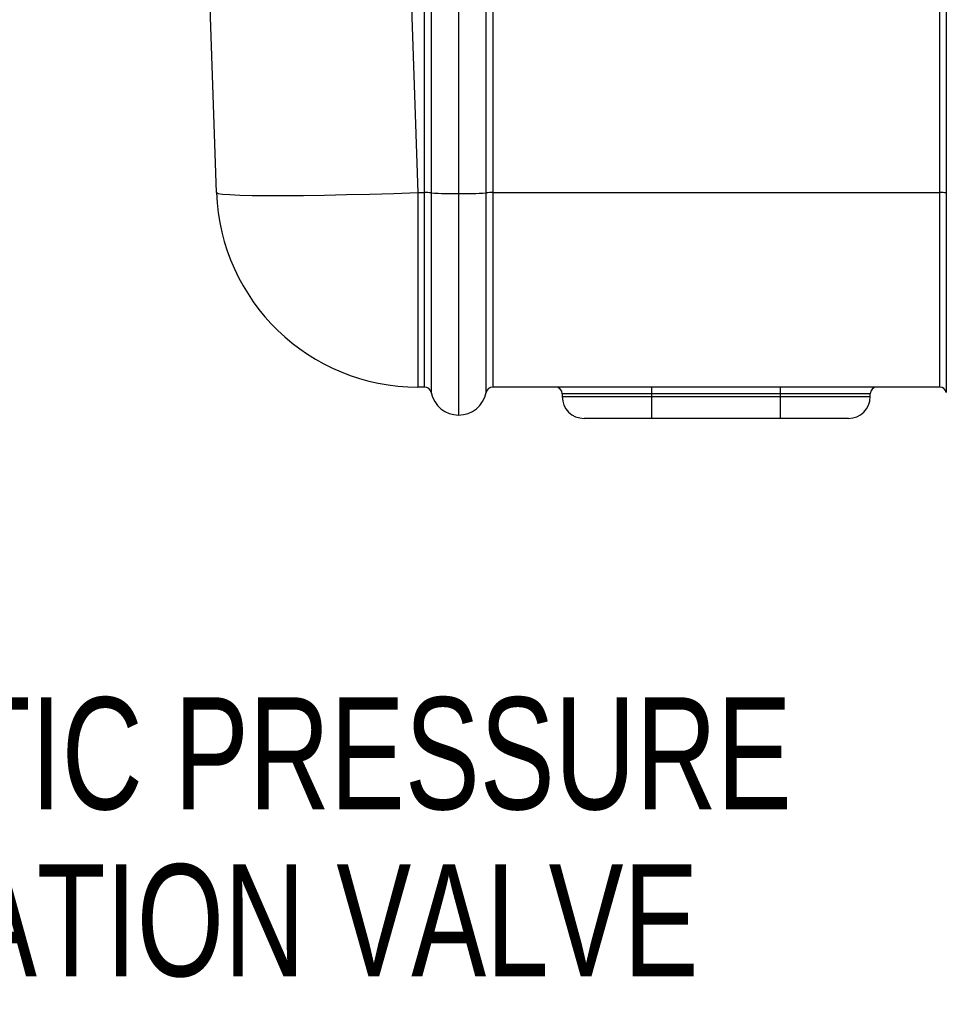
# Model space of a CAD drawing. Header units: millimetres. Extents: x 12 to 859, y 4 to 555.
# Tile 4 of 70: x 81 to 134, y 184 to 240. Entities that reach past the tile are written whole.
import ezdxf

# ---------------------------------------------------------------- set-up
doc = ezdxf.new("R2010")
doc.units = ezdxf.units.MM
doc.linetypes.add('CENTER', pattern=[10.16, 6.35, -1.27, 1.27, -1.27])
doc.layers.add('DEFAULT_1', color=7, linetype='CENTER')
doc.styles.add('SLDTEXTSTYLE2', font='TXT', dxfattribs={"width": 0.75})

# ---------------------------------------------------------------- blocks, each defined once
blk = doc.blocks.new('SW_NOTE_0_2')
at = {"layer": 'DEFAULT_1', "color": 0, "char_height": 6.35, "attachment_point": 1, "style": 'SLDTEXTSTYLE2'}
for s, insert in [('AUTOMATIC PRESSURE', (-90.314, 2.525)), ('EQUALIZATION VALVE', (-90.314, -6.942))]:
    blk.add_mtext(s, dxfattribs=dict(at, insert=insert))

msp = doc.modelspace()

# ---------------------------------------------------------------- linework, layer by layer
at = {"color": 7, "linetype": 'Continuous', "lineweight": 25}
for p, q in [((102.452, 263.994), (103.642, 229.905)), ((104.018, 229.905), (104.018, 263.994)), ((104.392, 263.984), (104.392, 229.894)), ((92.219, 229.905), (91.096, 262.065)), ((105.949, 242.018), (105.949, 229.85)), ((107.507, 229.894), (107.507, 240.927)), ((107.881, 241.047), (107.881, 229.905)), ((133.228, 229.905), (133.228, 241.047)), ((133.602, 240.927), (133.602, 229.894)), ((103.642, 229.905), (104.018, 229.905)), ((103.642, 229.905), (103.642, 218.874)), ((104.018, 218.874), (104.018, 229.905)), ((104.392, 229.894), (104.392, 218.567)), ((105.949, 229.85), (105.949, 217.287)), ((107.507, 218.567), (107.507, 229.894)), ((107.881, 229.905), (133.228, 229.905)), ((107.881, 229.905), (107.881, 218.874)), ((133.228, 218.874), (133.228, 229.905)), ((133.602, 229.894), (133.602, 218.567)), ((104.018, 218.874), (103.642, 218.874)), ((133.228, 218.874), (107.881, 218.874)), ((111.823, 218.493), (111.823, 218.334)), ((116.903, 218.493), (116.903, 218.874)), ((124.206, 218.493), (116.903, 218.493)), ((116.903, 218.334), (116.903, 218.493)), ((124.206, 218.493), (124.206, 218.874)), ((124.206, 218.334), (124.206, 218.493)), ((129.286, 218.334), (129.286, 218.493)), ((116.903, 217.096), (116.903, 218.334)), ((116.903, 218.334), (124.206, 218.334)), ((124.206, 217.096), (124.206, 218.334)), ((116.903, 217.096), (113.061, 217.096)), ((124.206, 217.096), (116.903, 217.096)), ((128.047, 217.096), (124.206, 217.096))]:
    msp.add_line(p, q, dxfattribs=at)
at = {"color": 8, "linetype": 'Continuous', "lineweight": 25}
for p, q in [((116.903, 218.493), (111.823, 218.493)), ((129.286, 218.493), (124.206, 218.493)), ((111.823, 218.334), (116.903, 218.334)), ((124.206, 218.334), (129.286, 218.334))]:
    msp.add_line(p, q, dxfattribs=at)
at = {"color": 7, "linetype": 'Continuous', "lineweight": 25, "flags": 128}
msp.add_lwpolyline([(92.219, 229.905), (92.304, 229.86), (92.554, 229.821), (92.965, 229.79), (93.532, 229.766), (94.246, 229.749), (95.097, 229.741), (96.072, 229.741), (97.158, 229.749), (98.338, 229.766), (99.595, 229.79), (100.911, 229.821), (102.266, 229.86), (103.642, 229.905)], dxfattribs=at)
at = {"color": 7, "linetype": 'Continuous', "lineweight": 25}
for centre, radius, start, end in [((103.642, 230.304), 11.43, 182, 270), ((104.089, 225.855), 4.051, 85.7112, 91.0024), ((105.654, 246.725), 16.878, 265.7112, 271.0024), ((106.245, 246.725), 16.878, 268.9976, 274.2888), ((107.81, 225.855), 4.051, 88.9976, 94.2888), ((133.299, 225.855), 4.051, 85.7112, 91.0024), ((104.018, 218.493), 0.381, 11.1599, 90), ((105.949, 218.874), 1.588, 191.1599, 270), ((105.949, 218.874), 1.588, 270, 348.8401), ((107.881, 218.493), 0.381, 90, 168.8401), ((111.442, 218.493), 0.381, 0, 90), ((129.667, 218.493), 0.381, 90, 180), ((133.228, 218.493), 0.381, 11.1599, 90), ((113.061, 218.334), 1.238, 180, 270), ((128.047, 218.334), 1.238, 270, 0)]:
    msp.add_arc(centre, radius, start, end, dxfattribs=at)

# ---------------------------------------------------------------- block references
at = {"layer": 'DEFAULT_1'}
msp.add_blockref('SW_NOTE_0_2', (140.848, 198.75), dxfattribs=at)

doc.saveas('drawing.dxf')
